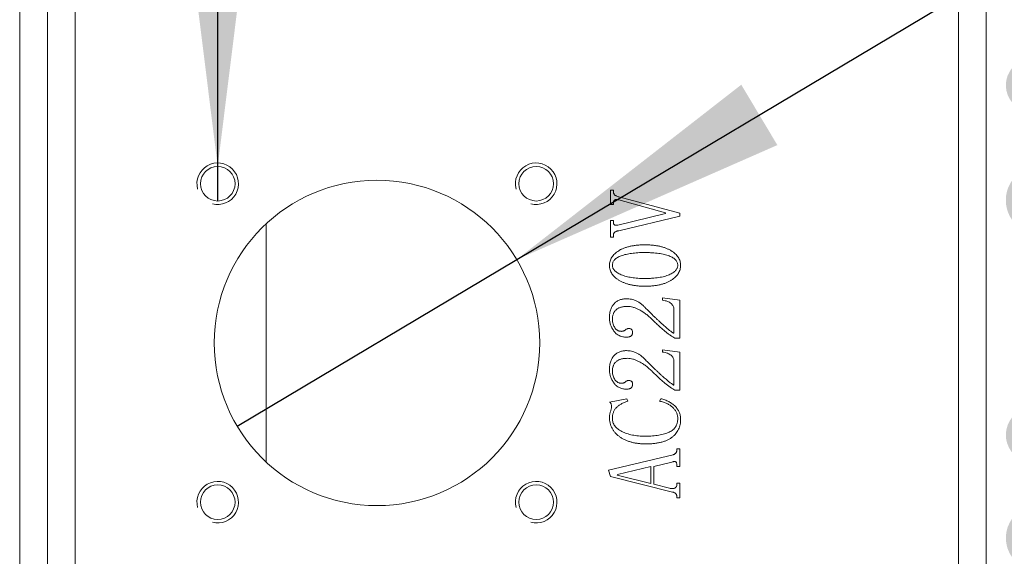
# Model space of a CAD drawing. Header units: millimetres. Extents: x 0 to 658, y -2 to 210.
# Tile 5 of 25: x 33.74 to 47.96, y 151.8 to 159.55. Entities that reach past the tile are written whole.
import ezdxf

# ---------------------------------------------------------------- set-up
doc = ezdxf.new("R2010")
doc.units = ezdxf.units.MM
doc.layers.add('图框', color=7, linetype='Continuous')
doc.styles.add('SLDTEXTSTYLE0', font='TXT', dxfattribs={"width": 0.7})
doc.styles.add('SLDTEXTSTYLE1', font='TXT', dxfattribs={"width": 0.7, "bigfont": 'bigfont'})
doc.styles.add('SLDTEXTSTYLE5', font='TXT', dxfattribs={"width": 0.616667})
doc.dimstyles.new('SLDDIMSTYLE1', dxfattribs={"dimtxt": 3.5, "dimasz": 4.08, "dimexe": 0, "dimexo": 0.0625, "dimgap": 0.875, "dimtad": 0, "dimtih": 1, "dimtoh": 1, "dimdec": 6, "dimlfac": 5, "dimrnd": 1e-09, "dimzin": 12, "dimdsep": 46, "dimtxsty": 'SLDTEXTSTYLE0', "dimblk1": 'NONE', "dimsah": 1, "dimcen": 0, "dimadec": 0, "dimazin": 3, "dimtfac": 1, "dimtmove": 0, "dimatfit": 3, "dimldrblk": 'NONE', "dimfxl": 0, "dimfrac": 2, "dimtolj": 1, "dimtzin": 12, "dimarcsym": 0})
doc.dimstyles.new('SLDDIMSTYLE5', dxfattribs={"dimtxt": 3.5, "dimasz": 4.08, "dimexe": 0, "dimexo": 0.0625, "dimgap": 0.875, "dimtad": 0, "dimtih": 1, "dimtoh": 1, "dimlfac": 5, "dimrnd": 1e-09, "dimzin": 4, "dimdsep": 46, "dimtxsty": 'SLDTEXTSTYLE0', "dimblk1": 'NONE', "dimsah": 1, "dimcen": 0, "dimadec": 0, "dimazin": 1, "dimtfac": 1, "dimtmove": 0, "dimatfit": 3, "dimldrblk": 'NONE', "dimfxl": 0, "dimfrac": 2, "dimtolj": 1, "dimtzin": 12, "dimarcsym": 0})
doc.dimstyles.new('SLDDIMSTYLE7', dxfattribs={"dimtxt": 3.5, "dimasz": 4.08, "dimexe": 0, "dimexo": 0.0625, "dimgap": 0.875, "dimtad": 2, "dimlfac": 5, "dimrnd": 1e-09, "dimzin": 4, "dimdsep": 46, "dimtxsty": 'SLDTEXTSTYLE0', "dimsah": 1, "dimcen": 0.09, "dimadec": 0, "dimazin": 1, "dimtfac": 1, "dimtofl": 0, "dimtmove": 0, "dimatfit": 3, "dimfxl": 0, "dimfrac": 2, "dimtolj": 1, "dimtzin": 12, "dimarcsym": 0})

# ---------------------------------------------------------------- blocks, each defined once
blk = doc.blocks.new('_D_16')
at = {"layer": '图框'}
for p, q in [((40.915, 156.089), (52.938, 163.26)), ((52.938, 163.26), (78.763, 163.26)), ((36.879, 153.681), (40.915, 156.089))]:
    blk.add_line(p, q, dxfattribs=at)
blk.add_solid([(40.915, 156.089), (44.68, 157.743), (44.159, 158.615)], dxfattribs=at)
at = {"layer": '图框', "char_height": 3.5, "attachment_point": 1}
for s, insert, style in [('贯\\M+190FA', (70.548, 166.271), 'SLDTEXTSTYLE1'), ('%%c', (54.525, 166.271), 'SLDTEXTSTYLE0'), ('23.50', (58.395, 166.271), 'SLDTEXTSTYLE0')]:
    blk.add_mtext(s, dxfattribs=dict(at, insert=insert, style=style))
blk = doc.blocks.new('_NONE')
blk = doc.blocks.new('SW_SYMBOL_HOLE_DEPTH')
at = {"layer": '图框', "color": 0}
for p, q in [((0, 875), (800, 875)), ((400, 875), (400, 75)), ((100, 555), (400, 75)), ((700, 555), (400, 75))]:
    blk.add_line(p, q, dxfattribs=at)
blk = doc.blocks.new('_D_19')
at = {"layer": '图框'}
for p, q in [((36.597, 157.435), (36.597, 186.219)), ((36.597, 186.219), (78.513, 186.219)), ((36.597, 156.935), (36.597, 157.435))]:
    blk.add_line(p, q, dxfattribs=at)
blk.add_solid([(36.597, 157.435), (37.105, 161.515), (36.089, 161.515)], dxfattribs=at)
at = {"layer": '图框', "xscale": 0.004072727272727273, "yscale": 0.004072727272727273, "zscale": 0.004072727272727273}
for p in [(64.663, 185.578), (62.525, 180.578)]:
    blk.add_blockref('SW_SYMBOL_HOLE_DEPTH', p, dxfattribs=at)
at = {"layer": '图框', "char_height": 3.5, "attachment_point": 1}
for s, insert, style in [('8 x  M3 - 6H', (38.185, 189.803), 'SLDTEXTSTYLE5'), ('3.50', (70.298, 189.803), 'SLDTEXTSTYLE0'), ('%%c', (46.434, 184.803), 'SLDTEXTSTYLE0'), ('2.50', (52.272, 184.803), 'SLDTEXTSTYLE0'), ('4', (68.16, 184.803), 'SLDTEXTSTYLE0')]:
    blk.add_mtext(s, dxfattribs=dict(at, insert=insert, style=style))
blk = doc.blocks.new('_D_25')
at = {"layer": '图框'}
for p, q in [((47.297, 167.285), (54.449, 167.285)), ((52.449, 133.325), (52.449, 167.285)), ((44.597, 133.325), (54.449, 133.325))]:
    blk.add_line(p, q, dxfattribs=at)
for points in [[(52.449, 167.285), (51.941, 163.205), (52.957, 163.205)], [(52.449, 133.325), (52.957, 137.405), (51.941, 137.405)]]:
    blk.add_solid(points, dxfattribs=at)
at = {"layer": '图框', "insert": (47.937, 149.441), "char_height": 3.5, "attachment_point": 1, "rotation": 90, "style": 'SLDTEXTSTYLE0'}
blk.add_mtext('169.80', dxfattribs=at)

msp = doc.modelspace()

# ---------------------------------------------------------------- linework, layer by layer
at = {"color": 7, "linetype": 'Continuous', "lineweight": 15}
for p, q in [((34.53719392, 167.42519665), (34.53719392, 95.22519786)), ((33.73719388, 167.32519645), (33.73719388, 95.32519657)), ((34.1371939, 95.32519657), (34.1371939, 167.32519645)), ((47.29719394, 95.76519806), (47.29719394, 166.88519645)), ((47.69719326, 166.88519645), (47.69719326, 95.76519806)), ((42.26941624, 157.09353018), (42.31108287, 157.09353018)), ((42.26941624, 156.88671548), (42.26941624, 157.09353018)), ((42.31108287, 157.09353018), (42.31108287, 157.0703097)), ((42.31108287, 156.88671548), (42.26941624, 156.88671548)), ((42.31108287, 156.90429363), (42.31108287, 156.88671548)), ((42.39246332, 156.99457157), (43.26941603, 156.76019642)), ((43.06390369, 156.76670748), (42.39246332, 156.95116896)), ((42.37488517, 156.58745359), (43.06390369, 156.7545541)), ((43.26941603, 156.7185298), (42.39246332, 156.50607351)), ((43.06390369, 156.7545541), (43.06390369, 156.76670748)), ((43.26941603, 156.76019642), (43.26941603, 156.7185298)), ((37.29719379, 156.60638813), (37.29719379, 153.16400531)), ((42.26941624, 156.6519067), (42.31108287, 156.6519067)), ((42.26941624, 156.41297441), (42.26941624, 156.6519067)), ((42.31108287, 156.6519067), (42.31108287, 156.62846941)), ((42.31108287, 156.4420544), (42.31108287, 156.41297441)), ((42.31108287, 156.41297441), (42.26941624, 156.41297441)), ((43.01941627, 155.5379745), (43.26941603, 155.50260138)), ((43.01941627, 155.50303537), (43.01941627, 155.5379745)), ((43.26941603, 155.50260138), (43.26941603, 154.95464135)), ((43.18608278, 155.0240856), (43.18608278, 155.36870364)), ((43.26941603, 154.95464135), (43.19715062, 154.95464135)), ((43.01941627, 154.78797447), (43.26941603, 154.75260135)), ((43.01941627, 154.75303534), (43.01941627, 154.78797447)), ((43.26941603, 154.75260135), (43.26941603, 154.20464132)), ((43.18608278, 154.27408557), (43.18608278, 154.61870361)), ((43.26941603, 154.20464132), (43.19715062, 154.20464132)), ((42.25552687, 154.03103012), (42.50791454, 154.07964106)), ((42.50791454, 154.07964106), (42.519416, 154.04426794)), ((42.97774964, 154.04426794), (42.99576142, 154.07964106)), ((43.2277494, 153.35741903), (43.26941603, 153.35741903)), ((43.2277494, 153.33984088), (43.2277494, 153.35741903)), ((43.26941603, 153.35741903), (43.26941603, 153.10090858)), ((42.24163824, 153.04708913), (43.17414695, 153.26952826)), ((43.15721997, 153.16536169), (42.89441639, 153.10264457)), ((42.27071786, 152.95399021), (42.24163824, 153.04708913)), ((42.85274976, 153.09852142), (42.37011084, 152.98372101)), ((42.85274976, 152.85307862), (42.85274976, 153.09852142)), ((42.89441639, 153.10264457), (42.89441639, 152.84309596)), ((43.2277494, 153.10090858), (43.2277494, 153.12434606)), ((43.26941603, 153.10090858), (43.2277494, 153.10090858)), ((43.16351348, 152.7311169), (42.27071786, 152.95399021)), ((42.37011084, 152.98372101), (42.36750611, 152.97287035)), ((42.36750611, 152.97287035), (42.85274976, 152.85307862)), ((42.89441639, 152.84309596), (43.11989331, 152.78732352)), ((43.2277494, 152.85763595), (43.26941603, 152.85763595)), ((43.2277494, 152.8400578), (43.2277494, 152.85763595)), ((43.26941603, 152.85763595), (43.26941603, 152.64908563)), ((43.2277494, 152.64908563), (43.2277494, 152.66666379)), ((43.26941603, 152.64908563), (43.2277494, 152.64908563))]:
    msp.add_line(p, q, dxfattribs=at)
for centre, radius in [((36.59719388, 157.18519673), 0.25), ((41.19719388, 157.18519673), 0.25), ((38.89719388, 154.88519673), 2.35), ((36.59719388, 152.58519673), 0.25), ((41.19719388, 152.58519673), 0.25)]:
    msp.add_circle(centre, radius, dxfattribs=at)
at = {"color": 7, "linetype": 'Continuous', "lineweight": 0}
for centre in [(36.59719388, 157.18519673), (41.19719388, 157.18519673), (36.59719388, 152.58519673), (41.19719388, 152.58519673)]:
    msp.add_arc(centre, 0.3, 255, 195, dxfattribs=at)
at = {"color": 7, "linetype": 'Continuous', "lineweight": 15}
for points, knots in [([(42.31108277, 157.07030958), (42.31128725, 157.06645169), (42.31169592, 157.05874136), (42.31519295, 157.0474182), (42.32070295, 157.03651407), (42.32836641, 157.02578151), (42.33937194, 157.01607611), (42.35389115, 157.00770848), (42.37177594, 157.00005133), (42.38524051, 156.99648483), (42.39246298, 156.99457173)], [0, 0, 0, 0, 0.0958024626, 0.1914696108, 0.2920704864, 0.3989766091, 0.5174911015, 0.6539052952, 0.8143528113, 1, 1, 1, 1]), ([(42.39246298, 156.95116896), (42.38612798, 156.95268913), (42.37442243, 156.95549804), (42.35767798, 156.95733129), (42.34327638, 156.95597384), (42.3312139, 156.95167753), (42.32169324, 156.94411969), (42.31527893, 156.93326584), (42.31173972, 156.91962947), (42.31131304, 156.90966929), (42.31108277, 156.90429396)], [0, 0, 0, 0, 0.168655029, 0.3116335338, 0.434106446, 0.5402289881, 0.6388257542, 0.7422858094, 0.8609159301, 1, 1, 1, 1]), ([(42.31108277, 156.6284693), (42.31123822, 156.62395781), (42.31152173, 156.61572952), (42.31480227, 156.60457316), (42.3202934, 156.59581739), (42.3283508, 156.58993623), (42.33815662, 156.58689503), (42.34913226, 156.58509431), (42.36164112, 156.58553648), (42.37026771, 156.58678529), (42.37488485, 156.58745368)], [0, 0, 0, 0, 0.1480262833, 0.2699776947, 0.3782256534, 0.4819857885, 0.5903644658, 0.7132181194, 0.846507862, 1, 1, 1, 1]), ([(42.39246298, 156.50607347), (42.38607289, 156.50503639), (42.37404965, 156.50308508), (42.35739095, 156.49851244), (42.34319494, 156.49297348), (42.33131648, 156.48630561), (42.32201717, 156.47786667), (42.3155264, 156.46751837), (42.31176268, 156.45532602), (42.31131766, 156.44663939), (42.31108277, 156.44205437)], [0, 0, 0, 0, 0.1687993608, 0.31760392, 0.4497237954, 0.5656005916, 0.671100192, 0.7737247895, 0.8805662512, 1, 1, 1, 1]), ([(42.25552721, 156.00607347), (42.25593807, 156.01652564), (42.25674752, 156.03711783), (42.26339318, 156.06726279), (42.27367207, 156.09621544), (42.2889967, 156.12341847), (42.30815354, 156.14937386), (42.33150976, 156.17389135), (42.35917512, 156.19698013), (42.39080119, 156.21852832), (42.42616933, 156.23828897), (42.4651184, 156.25541936), (42.50746814, 156.26956994), (42.5528783, 156.2816252), (42.60167143, 156.2904879), (42.65358642, 156.29729628), (42.70888297, 156.30114998), (42.74684086, 156.30162098), (42.76637791, 156.3018634)], [0, 0, 0, 0, 0.0479804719, 0.094527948, 0.14121526, 0.188674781, 0.2374058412, 0.2891339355, 0.3438655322, 0.4026876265, 0.4647400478, 0.5297761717, 0.597890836, 0.6697270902, 0.7454815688, 0.8255899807, 0.9102306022, 1, 1, 1, 1]), ([(42.76637791, 156.3018634), (42.78591494, 156.3016201), (42.82394497, 156.30114649), (42.87945677, 156.29728388), (42.93173201, 156.29048132), (42.98089467, 156.2816561), (43.02664973, 156.26953604), (43.06942007, 156.25537746), (43.10895995, 156.23829225), (43.14497444, 156.21852748), (43.17724822, 156.19698176), (43.20555176, 156.17389202), (43.22955878, 156.14944273), (43.24918513, 156.12348592), (43.26471378, 156.09622395), (43.27520447, 156.06727665), (43.28214119, 156.03714348), (43.28291335, 156.01652915), (43.28330499, 156.00607347)], [0, 0, 0, 0, 0.0891092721, 0.1734566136, 0.2536304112, 0.3294765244, 0.4011036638, 0.4693425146, 0.5348071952, 0.5972694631, 0.6564783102, 0.7115685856, 0.7636018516, 0.8123690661, 0.8596399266, 0.9060977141, 0.9523723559, 1, 1, 1, 1]), ([(42.76637791, 156.19075229), (42.74901463, 156.19064771), (42.71514166, 156.19044368), (42.66570294, 156.18827076), (42.61895437, 156.18455524), (42.57484991, 156.17966533), (42.53341071, 156.17323797), (42.4946933, 156.16514565), (42.45861867, 156.15598178), (42.42550448, 156.1451433), (42.39556916, 156.13330488), (42.3694592, 156.11962749), (42.34737853, 156.10439884), (42.32886996, 156.08791792), (42.3148908, 156.06944679), (42.30455128, 156.04971213), (42.29822867, 156.02837558), (42.29754153, 156.01356626), (42.29719388, 156.00607347)], [0, 0, 0, 0, 0.0950592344, 0.1854452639, 0.2708616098, 0.351773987, 0.4283468, 0.5003504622, 0.5682645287, 0.6320136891, 0.6909971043, 0.744324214, 0.7929931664, 0.837564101, 0.879388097, 0.9190662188, 0.9590515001, 1, 1, 1, 1]), ([(43.24163832, 156.00607347), (43.24127129, 156.01313158), (43.240543, 156.02713647), (43.23441007, 156.04744056), (43.22438833, 156.06644062), (43.21048053, 156.08419625), (43.19255045, 156.10045293), (43.17100529, 156.11576708), (43.14548384, 156.12977066), (43.11613941, 156.1424053), (43.08336501, 156.15386879), (43.04730798, 156.16374885), (43.00817614, 156.17214134), (42.96596723, 156.1791384), (42.92052846, 156.18411398), (42.87198109, 156.1881388), (42.82021428, 156.19016037), (42.78468074, 156.19055105), (42.76637791, 156.19075229)], [0, 0, 0, 0, 0.0382868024, 0.0759697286, 0.114117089, 0.1544472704, 0.1978329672, 0.2451655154, 0.2977687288, 0.355672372, 0.4185680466, 0.4862681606, 0.5586534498, 0.6359298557, 0.7186110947, 0.8069316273, 0.9005532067, 1, 1, 1, 1]), ([(42.76637791, 155.70464118), (42.74777954, 155.70487793), (42.71140827, 155.70534094), (42.65823891, 155.70933594), (42.60769386, 155.71566901), (42.5599762, 155.72510876), (42.51484089, 155.73660778), (42.47269503, 155.75127649), (42.43311181, 155.76814446), (42.3966218, 155.78772494), (42.36380584, 155.80956679), (42.33474368, 155.83268169), (42.31048572, 155.85791465), (42.29031258, 155.88438087), (42.27451352, 155.91251966), (42.26378966, 155.94239864), (42.25664521, 155.97369224), (42.25590322, 155.99518286), (42.25552721, 156.00607347)], [0, 0, 0, 0, 0.0850660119, 0.1663564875, 0.2437658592, 0.3179427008, 0.3887326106, 0.4566489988, 0.5218677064, 0.585382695, 0.6457719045, 0.7019996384, 0.7548887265, 0.8054513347, 0.8538869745, 0.9018352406, 0.9502539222, 1, 1, 1, 1]), ([(42.29719388, 156.00607347), (42.29755442, 155.99944389), (42.29827907, 155.98611926), (42.30471605, 155.96677527), (42.31500847, 155.94842211), (42.3292139, 155.93089107), (42.34735934, 155.91419905), (42.36963941, 155.89865377), (42.39559364, 155.88362585), (42.42541286, 155.86976665), (42.45851251, 155.85696585), (42.49462217, 155.8460911), (42.53331812, 155.83637849), (42.57483442, 155.82906128), (42.61889246, 155.82281967), (42.66570212, 155.81894561), (42.71512967, 155.8161955), (42.74901259, 155.81590247), (42.76637791, 155.81575229)], [0, 0, 0, 0, 0.0363916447, 0.0731427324, 0.1109076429, 0.1516793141, 0.1967357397, 0.2460980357, 0.3008412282, 0.3615477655, 0.4268070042, 0.4959169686, 0.5688871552, 0.6461644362, 0.7277165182, 0.8136127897, 0.9044747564, 1, 1, 1, 1]), ([(43.28330499, 156.00607347), (43.28288032, 155.99562549), (43.28204078, 155.97497074), (43.27555674, 155.94467296), (43.26480169, 155.91576965), (43.24978684, 155.88817213), (43.23075607, 155.86172009), (43.20726578, 155.83667171), (43.17948787, 155.81306515), (43.1478098, 155.790737), (43.11234552, 155.77040865), (43.07314079, 155.75279201), (43.03048977, 155.73791682), (42.98436748, 155.72555517), (42.93475078, 155.71607354), (42.88168124, 155.70952808), (42.82518606, 155.70526818), (42.78635134, 155.70485413), (42.76637791, 155.70464118)], [0, 0, 0, 0, 0.0473386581, 0.0935843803, 0.13976028, 0.1867156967, 0.2355902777, 0.2871046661, 0.341991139, 0.4005879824, 0.4625802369, 0.527014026, 0.5951591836, 0.6671539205, 0.7433063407, 0.8239695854, 0.9094641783, 1, 1, 1, 1]), ([(42.76637791, 155.81575229), (42.78468354, 155.81589948), (42.82022922, 155.81618529), (42.87197031, 155.81894571), (42.92058911, 155.82279), (42.96595615, 155.8290086), (43.00826169, 155.83636648), (43.04733414, 155.84603435), (43.08345494, 155.85689935), (43.11620517, 155.86970659), (43.14545673, 155.88369119), (43.17092572, 155.8985726), (43.19261017, 155.91426392), (43.21029622, 155.93095497), (43.22427289, 155.94842652), (43.23435894, 155.96679188), (43.24050154, 155.98615505), (43.24126023, 155.9994486), (43.24163832, 156.00607347)], [0, 0, 0, 0, 0.0994630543, 0.1931362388, 0.2815035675, 0.3643924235, 0.4418821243, 0.5147207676, 0.582983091, 0.6467090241, 0.7056062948, 0.7589994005, 0.8068009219, 0.8507316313, 0.8907588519, 0.927871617, 0.9640547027, 1, 1, 1, 1]), ([(42.25552721, 155.24630784), (42.25573122, 155.25774366), (42.2561272, 155.27994099), (42.2592954, 155.31212066), (42.26503066, 155.34190517), (42.27239897, 155.36949881), (42.28258297, 155.39454992), (42.29436276, 155.41761753), (42.30890196, 155.43814134), (42.32535912, 155.45645387), (42.34376404, 155.47210083), (42.36288161, 155.48626538), (42.38338583, 155.49796337), (42.40491923, 155.50751411), (42.42750864, 155.51502492), (42.45124364, 155.52008035), (42.47605879, 155.52350959), (42.49300079, 155.52389137), (42.50162096, 155.52408562)], [0, 0, 0, 0, 0.0815433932, 0.1582787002, 0.2302100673, 0.2976667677, 0.3615579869, 0.4227017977, 0.4819492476, 0.5403826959, 0.5977893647, 0.6539187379, 0.7098391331, 0.7657238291, 0.8216751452, 0.8792484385, 0.9385609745, 1, 1, 1, 1]), ([(42.50162096, 155.52408562), (42.51336421, 155.52371482), (42.53707781, 155.52296603), (42.57254604, 155.51663863), (42.60789807, 155.50627505), (42.64318926, 155.49218459), (42.67812718, 155.47362217), (42.71234814, 155.45014162), (42.7458243, 155.42188312), (42.7665718, 155.40022666), (42.7772286, 155.38910298)], [0, 0, 0, 0, 0.1114034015, 0.2249611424, 0.3407797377, 0.4606312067, 0.5850301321, 0.715483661, 0.8538603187, 1, 1, 1, 1]), ([(43.18608277, 155.36870368), (43.18560953, 155.37715847), (43.18468201, 155.39372928), (43.17651198, 155.41735323), (43.1629783, 155.43849014), (43.14440287, 155.45736848), (43.1204605, 155.47346827), (43.0914115, 155.48662426), (43.0572082, 155.49673988), (43.03249558, 155.5008565), (43.0194161, 155.50303528)], [0, 0, 0, 0, 0.1076233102, 0.2109344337, 0.3146281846, 0.4255714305, 0.5463923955, 0.6805887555, 0.8309473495, 1, 1, 1, 1]), ([(42.51377374, 155.41297451), (42.5052306, 155.4129015), (42.48868637, 155.4127601), (42.46463454, 155.41018656), (42.4421535, 155.40659211), (42.42109907, 155.40170944), (42.40171134, 155.39493766), (42.38386714, 155.38665811), (42.36742879, 155.37711155), (42.35258634, 155.36603242), (42.33944515, 155.35335555), (42.32814412, 155.33915786), (42.31847607, 155.32359587), (42.31060367, 155.3064696), (42.30461808, 155.28779767), (42.30030707, 155.26773577), (42.29764016, 155.24623481), (42.29734615, 155.23141433), (42.29719388, 155.2237384)], [0, 0, 0, 0, 0.07792400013, 0.15090373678, 0.22047152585, 0.28564034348, 0.34785666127, 0.40751989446, 0.46492341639, 0.52103697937, 0.57612768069, 0.6310797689, 0.68622186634, 0.74293414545, 0.80264118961, 0.86479443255, 0.92997328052, 1, 1, 1, 1]), ([(42.86511923, 155.23046583), (42.8489416, 155.24527381), (42.81783566, 155.27374622), (42.77024655, 155.31167607), (42.72403883, 155.34336664), (42.67915585, 155.36878283), (42.63575168, 155.38829246), (42.59394508, 155.40241104), (42.5534175, 155.41117958), (42.52676179, 155.41238646), (42.51377374, 155.41297451)], [0, 0, 0, 0, 0.1624747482, 0.3124023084, 0.4505169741, 0.5772384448, 0.6940868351, 0.8025682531, 0.9038009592, 1, 1, 1, 1]), ([(42.7772286, 155.38910298), (42.79072175, 155.37546922), (42.81695259, 155.34896503), (42.85576442, 155.31088332), (42.89204327, 155.27467177), (42.92687343, 155.24136211), (42.95950185, 155.21024837), (42.99048825, 155.18193529), (43.01897876, 155.15548828), (43.04593163, 155.13188042), (43.07090031, 155.11072163), (43.09352144, 155.09151653), (43.11394374, 155.07447784), (43.13278895, 155.06035303), (43.14890492, 155.04781079), (43.16312426, 155.0378003), (43.175101, 155.02983846), (43.18272606, 155.02584405), (43.18608277, 155.02408562)], [0, 0, 0, 0, 0.1047889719, 0.2037109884, 0.2970443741, 0.3848033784, 0.4669880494, 0.543336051, 0.6141002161, 0.6793436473, 0.7390528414, 0.7928905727, 0.8414658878, 0.8843063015, 0.9215332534, 0.9530017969, 0.979310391, 1, 1, 1, 1]), ([(42.50270603, 154.96853007), (42.49291788, 154.96871068), (42.47388888, 154.9690618), (42.44632757, 154.9737956), (42.42031084, 154.98015086), (42.39631341, 154.99021057), (42.37383228, 155.00244965), (42.3537171, 155.01825878), (42.33467184, 155.03599259), (42.31836272, 155.05689223), (42.30377071, 155.07907811), (42.2909677, 155.10186778), (42.27994712, 155.12502019), (42.27116469, 155.14858312), (42.26407155, 155.17248753), (42.25907442, 155.19672733), (42.25625689, 155.22142957), (42.2557714, 155.23798222), (42.25552721, 155.24630784)], [0, 0, 0, 0, 0.0705809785, 0.1372154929, 0.2014443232, 0.2635197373, 0.3245491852, 0.385661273, 0.4477256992, 0.5120033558, 0.5764674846, 0.6393745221, 0.7005891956, 0.7614149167, 0.8207490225, 0.8804680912, 0.9398780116, 1, 1, 1, 1]), ([(42.29719388, 155.2237384), (42.29764348, 155.21234429), (42.29852005, 155.19012939), (42.30559433, 155.15816904), (42.31719702, 155.12870656), (42.33080979, 155.1066844), (42.34349711, 155.09084439), (42.35397109, 155.08073843), (42.36478972, 155.0718429), (42.37651871, 155.06492995), (42.38858641, 155.05919475), (42.40143298, 155.05519154), (42.41489275, 155.05312505), (42.42406855, 155.05271939), (42.4287043, 155.05251444)], [0, 0, 0, 0, 0.1423775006, 0.2775909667, 0.4071101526, 0.5366640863, 0.5996783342, 0.6604513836, 0.7183769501, 0.7743846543, 0.8302387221, 0.8851768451, 0.9419897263, 1, 1, 1, 1]), ([(43.19715048, 154.95464118), (43.18753546, 154.96024936), (43.16675647, 154.9723692), (43.13457278, 154.99444083), (43.09873723, 155.02117927), (43.06648459, 155.04648472), (43.0389582, 155.06928196), (43.01675659, 155.08816409), (42.99382416, 155.10857818), (42.96994904, 155.13035629), (42.94492906, 155.15328864), (42.91918997, 155.17783382), (42.89247212, 155.2037081), (42.87437074, 155.22141562), (42.86511923, 155.23046583)], [0, 0, 0, 0, 0.0771479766, 0.1667244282, 0.270336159, 0.3871168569, 0.4508784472, 0.5181113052, 0.5891617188, 0.6637151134, 0.7421498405, 0.8244478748, 0.910276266, 1, 1, 1, 1]), ([(42.4287043, 155.05251444), (42.43423053, 155.05273814), (42.44492582, 155.05317107), (42.46011313, 155.05726476), (42.47399763, 155.06355006), (42.48577599, 155.07271669), (42.49653726, 155.08218564), (42.50831162, 155.08838676), (42.51983051, 155.09278258), (42.52769695, 155.09328351), (42.53156888, 155.09353007)], [0, 0, 0, 0, 0.14610221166, 0.28276159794, 0.41393590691, 0.54694529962, 0.67654219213, 0.79232402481, 0.89778017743, 1, 1, 1, 1]), ([(42.58886055, 155.03927659), (42.58862384, 155.03404363), (42.58817335, 155.02408444), (42.58438877, 155.00994797), (42.57801736, 154.99752816), (42.56895283, 154.98690044), (42.55693098, 154.97822828), (42.54155882, 154.97270431), (42.52322148, 154.96886629), (42.50989259, 154.96864784), (42.50270603, 154.96853007)], [0, 0, 0, 0, 0.1231137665, 0.2343059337, 0.3417665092, 0.4493351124, 0.5604619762, 0.6867195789, 0.8310882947, 1, 1, 1, 1]), ([(42.53156888, 155.09353007), (42.53607078, 155.09339044), (42.54458099, 155.0931265), (42.55637351, 155.09048008), (42.56659003, 155.08644768), (42.57474483, 155.08016555), (42.5812799, 155.07234783), (42.58584982, 155.06281477), (42.58845582, 155.05156643), (42.5887195, 155.04355947), (42.58886055, 155.03927659)], [0, 0, 0, 0, 0.1491490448, 0.2819458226, 0.3992091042, 0.5105997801, 0.6197166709, 0.7345967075, 0.8580371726, 1, 1, 1, 1]), ([(42.25552721, 154.49630784), (42.25573122, 154.50774366), (42.2561272, 154.52994099), (42.2592954, 154.56212066), (42.26503066, 154.59190517), (42.27239897, 154.61949881), (42.28258297, 154.64454992), (42.29436276, 154.66761753), (42.30890196, 154.68814134), (42.32535912, 154.70645387), (42.34376404, 154.72210083), (42.36288161, 154.73626538), (42.38338583, 154.74796337), (42.40491923, 154.75751411), (42.42750864, 154.76502492), (42.45124364, 154.77008035), (42.47605879, 154.77350959), (42.49300079, 154.77389137), (42.50162096, 154.77408562)], [0, 0, 0, 0, 0.0815433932, 0.1582787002, 0.2302100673, 0.2976667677, 0.3615579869, 0.4227017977, 0.4819492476, 0.5403826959, 0.5977893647, 0.6539187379, 0.7098391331, 0.7657238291, 0.8216751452, 0.8792484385, 0.9385609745, 1, 1, 1, 1]), ([(42.50162096, 154.77408562), (42.51336421, 154.77371482), (42.53707781, 154.77296603), (42.57254604, 154.76663863), (42.60789807, 154.75627505), (42.64318926, 154.74218459), (42.67812718, 154.72362217), (42.71234814, 154.70014162), (42.7458243, 154.67188312), (42.7665718, 154.65022666), (42.7772286, 154.63910298)], [0, 0, 0, 0, 0.1114034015, 0.2249611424, 0.3407797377, 0.4606312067, 0.5850301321, 0.715483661, 0.8538603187, 1, 1, 1, 1]), ([(43.18608277, 154.61870368), (43.18560953, 154.62715847), (43.18468201, 154.64372928), (43.17651198, 154.66735323), (43.1629783, 154.68849014), (43.14440287, 154.70736848), (43.1204605, 154.72346827), (43.0914115, 154.73662426), (43.0572082, 154.74673988), (43.03249558, 154.7508565), (43.0194161, 154.75303528)], [0, 0, 0, 0, 0.1076233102, 0.2109344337, 0.3146281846, 0.4255714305, 0.5463923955, 0.6805887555, 0.8309473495, 1, 1, 1, 1]), ([(42.51377374, 154.66297451), (42.5052306, 154.6629015), (42.48868637, 154.6627601), (42.46463454, 154.66018656), (42.4421535, 154.65659211), (42.42109907, 154.65170944), (42.40171134, 154.64493766), (42.38386714, 154.63665811), (42.36742879, 154.62711155), (42.35258634, 154.61603242), (42.33944515, 154.60335555), (42.32814412, 154.58915786), (42.31847607, 154.57359587), (42.31060367, 154.5564696), (42.30461808, 154.53779767), (42.30030707, 154.51773577), (42.29764016, 154.49623481), (42.29734615, 154.48141433), (42.29719388, 154.4737384)], [0, 0, 0, 0, 0.0779240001, 0.1509037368, 0.2204715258, 0.2856403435, 0.3478566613, 0.4075198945, 0.4649234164, 0.5210369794, 0.5761276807, 0.6310797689, 0.6862218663, 0.7429341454, 0.8026411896, 0.8647944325, 0.9299732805, 1, 1, 1, 1]), ([(42.86511923, 154.48046583), (42.8489416, 154.49527381), (42.81783566, 154.52374622), (42.77024655, 154.56167607), (42.72403883, 154.59336664), (42.67915585, 154.61878283), (42.63575168, 154.63829246), (42.59394508, 154.65241104), (42.5534175, 154.66117958), (42.52676179, 154.66238646), (42.51377374, 154.66297451)], [0, 0, 0, 0, 0.1624747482, 0.3124023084, 0.4505169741, 0.5772384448, 0.6940868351, 0.8025682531, 0.9038009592, 1, 1, 1, 1]), ([(42.7772286, 154.63910298), (42.79072175, 154.62546922), (42.81695259, 154.59896503), (42.85576442, 154.56088332), (42.89204327, 154.52467177), (42.92687343, 154.49136211), (42.95950185, 154.46024837), (42.99048825, 154.43193529), (43.01897876, 154.40548828), (43.04593163, 154.38188042), (43.07090031, 154.36072163), (43.09352144, 154.34151653), (43.11394374, 154.32447784), (43.13278895, 154.31035303), (43.14890492, 154.29781079), (43.16312426, 154.2878003), (43.175101, 154.27983846), (43.18272606, 154.27584405), (43.18608277, 154.27408562)], [0, 0, 0, 0, 0.1047889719, 0.2037109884, 0.2970443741, 0.3848033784, 0.4669880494, 0.543336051, 0.6141002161, 0.6793436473, 0.7390528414, 0.7928905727, 0.8414658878, 0.8843063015, 0.9215332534, 0.9530017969, 0.979310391, 1, 1, 1, 1]), ([(42.50270603, 154.21853007), (42.49291788, 154.21871068), (42.47388888, 154.2190618), (42.44632757, 154.2237956), (42.42031084, 154.23015086), (42.39631341, 154.24021057), (42.37383228, 154.25244965), (42.3537171, 154.26825878), (42.33467184, 154.28599259), (42.31836272, 154.30689223), (42.30377071, 154.32907811), (42.2909677, 154.35186778), (42.27994712, 154.37502019), (42.27116469, 154.39858312), (42.26407155, 154.42248753), (42.25907442, 154.44672733), (42.25625689, 154.47142957), (42.2557714, 154.48798222), (42.25552721, 154.49630784)], [0, 0, 0, 0, 0.0705809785, 0.1372154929, 0.2014443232, 0.2635197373, 0.3245491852, 0.385661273, 0.4477256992, 0.5120033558, 0.5764674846, 0.6393745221, 0.7005891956, 0.7614149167, 0.8207490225, 0.8804680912, 0.9398780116, 1, 1, 1, 1]), ([(42.29719388, 154.4737384), (42.29764348, 154.46234429), (42.29852005, 154.44012939), (42.30559433, 154.40816904), (42.31719702, 154.37870656), (42.33080979, 154.3566844), (42.34349711, 154.34084439), (42.35397109, 154.33073843), (42.36478972, 154.3218429), (42.37651871, 154.31492995), (42.38858641, 154.30919475), (42.40143298, 154.30519154), (42.41489275, 154.30312505), (42.42406855, 154.30271939), (42.4287043, 154.30251444)], [0, 0, 0, 0, 0.14237750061, 0.27759096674, 0.40711015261, 0.53666408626, 0.59967833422, 0.6604513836, 0.7183769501, 0.77438465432, 0.83023872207, 0.8851768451, 0.94198972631, 1, 1, 1, 1]), ([(43.19715048, 154.20464118), (43.18753546, 154.21024936), (43.16675647, 154.2223692), (43.13457278, 154.24444083), (43.09873723, 154.27117927), (43.06648459, 154.29648472), (43.0389582, 154.31928196), (43.01675659, 154.33816409), (42.99382416, 154.35857818), (42.96994904, 154.38035629), (42.94492906, 154.40328864), (42.91918997, 154.42783382), (42.89247212, 154.4537081), (42.87437074, 154.47141562), (42.86511923, 154.48046583)], [0, 0, 0, 0, 0.0771479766, 0.1667244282, 0.270336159, 0.3871168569, 0.4508784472, 0.5181113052, 0.5891617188, 0.6637151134, 0.7421498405, 0.8244478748, 0.910276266, 1, 1, 1, 1]), ([(42.4287043, 154.30251444), (42.43423053, 154.30273814), (42.44492582, 154.30317107), (42.46011313, 154.30726476), (42.47399763, 154.31355006), (42.48577599, 154.32271669), (42.49653726, 154.33218564), (42.50831162, 154.33838676), (42.51983051, 154.34278258), (42.52769695, 154.34328351), (42.53156888, 154.34353007)], [0, 0, 0, 0, 0.14610221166, 0.28276159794, 0.41393590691, 0.54694529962, 0.67654219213, 0.79232402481, 0.89778017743, 1, 1, 1, 1]), ([(42.53156888, 154.34353007), (42.53607078, 154.34339044), (42.54458099, 154.3431265), (42.55637351, 154.34048008), (42.56659003, 154.33644768), (42.57474483, 154.33016555), (42.5812799, 154.32234783), (42.58584982, 154.31281477), (42.58845582, 154.30156643), (42.5887195, 154.29355947), (42.58886055, 154.28927659)], [0, 0, 0, 0, 0.1491490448, 0.2819458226, 0.3992091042, 0.5105997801, 0.6197166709, 0.7345967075, 0.8580371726, 1, 1, 1, 1]), ([(42.58886055, 154.28927659), (42.58862384, 154.28404363), (42.58817335, 154.27408444), (42.58438877, 154.25994797), (42.57801736, 154.24752816), (42.56895283, 154.23690044), (42.55693098, 154.22822828), (42.54155882, 154.22270431), (42.52322148, 154.21886629), (42.50989259, 154.21864784), (42.50270603, 154.21853007)], [0, 0, 0, 0, 0.1231137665, 0.2343059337, 0.3417665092, 0.4493351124, 0.5604619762, 0.6867195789, 0.8310882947, 1, 1, 1, 1]), ([(42.28482409, 153.9659259), (42.28456609, 153.97310788), (42.28409876, 153.98611689), (42.27995053, 154.00436117), (42.27049606, 154.01997759), (42.26077218, 154.02715736), (42.25552721, 154.03103007)], [0, 0, 0, 0, 0.2872834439, 0.5203682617, 0.7412910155, 1, 1, 1, 1]), ([(42.5194161, 154.04426791), (42.51062898, 154.04132346), (42.49340813, 154.03555297), (42.4687536, 154.0255153), (42.44558577, 154.01492206), (42.42411981, 154.00337209), (42.40413304, 153.99129698), (42.38575261, 153.97843491), (42.36907038, 153.96479548), (42.35395588, 153.95044237), (42.34053066, 153.93508017), (42.32886992, 153.91867163), (42.31888451, 153.90113562), (42.31126441, 153.88236289), (42.30480406, 153.86268288), (42.3002832, 153.84182216), (42.29767767, 153.81979796), (42.29735739, 153.80476399), (42.29719388, 153.79708909)], [0, 0, 0, 0, 0.07729187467, 0.15147526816, 0.22194540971, 0.28971007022, 0.35470428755, 0.41664899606, 0.47668606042, 0.53430585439, 0.5903363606, 0.64659711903, 0.70198703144, 0.75824778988, 0.81530871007, 0.87461036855, 0.93598811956, 1, 1, 1, 1]), ([(43.24163832, 153.79122972), (43.24146025, 153.7989845), (43.24111052, 153.81421393), (43.23743247, 153.83660211), (43.23178199, 153.85818508), (43.22406463, 153.87909045), (43.21368087, 153.8989371), (43.20120599, 153.91800469), (43.18639075, 153.93619909), (43.16945193, 153.95353848), (43.15067657, 153.9696713), (43.130345, 153.98452576), (43.10856287, 153.99798234), (43.0853257, 154.01018988), (43.06045963, 154.02078248), (43.03420036, 154.03004063), (43.0065713, 154.0382353), (42.98747565, 154.04223215), (42.97774944, 154.04426791)], [0, 0, 0, 0, 0.0584671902, 0.1148223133, 0.1706916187, 0.2266541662, 0.2825581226, 0.3393293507, 0.3983190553, 0.4593052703, 0.5220017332, 0.5848856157, 0.6491078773, 0.7150264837, 0.7827552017, 0.8528466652, 0.9250486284, 1, 1, 1, 1]), ([(42.99576159, 154.07964118), (43.00607631, 154.07711501), (43.02639374, 154.07213907), (43.0557511, 154.06217691), (43.08377572, 154.05099264), (43.11035808, 154.03810165), (43.13556377, 154.02382379), (43.15937876, 154.00789488), (43.18171429, 153.99032504), (43.20244443, 153.97130311), (43.22141342, 153.95120545), (43.23789706, 153.92997358), (43.25183963, 153.90791444), (43.26357321, 153.88520362), (43.27245891, 153.86144362), (43.27874752, 153.83685144), (43.28252562, 153.81145653), (43.28304308, 153.79428062), (43.28330499, 153.78558736)], [0, 0, 0, 0, 0.07166045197, 0.14115324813, 0.2090754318, 0.27525481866, 0.34043020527, 0.40449474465, 0.46848479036, 0.53208231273, 0.59427308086, 0.65483581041, 0.7132273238, 0.77023003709, 0.8271008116, 0.88407213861, 0.94132532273, 1, 1, 1, 1]), ([(42.25552721, 153.81184604), (42.25567106, 153.81880154), (42.25595845, 153.83269822), (42.25902745, 153.85350846), (42.26345838, 153.87429236), (42.2698983, 153.89460611), (42.27676342, 153.91403576), (42.28112793, 153.9326704), (42.284321, 153.94975804), (42.28466162, 153.96070471), (42.28482409, 153.9659259)], [0, 0, 0, 0, 0.1323373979, 0.2644021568, 0.3997513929, 0.5365574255, 0.6698375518, 0.7917672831, 0.9006800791, 1, 1, 1, 1]), ([(42.7724543, 153.4268634), (42.75421155, 153.42709752), (42.7185219, 153.42755554), (42.66620409, 153.43283248), (42.61620862, 153.44066234), (42.56853728, 153.45196759), (42.52328356, 153.46643896), (42.48047399, 153.48436211), (42.44001059, 153.50543673), (42.40215658, 153.5294901), (42.36793762, 153.55657045), (42.3376445, 153.58583826), (42.31225006, 153.61783018), (42.2914217, 153.65215705), (42.27531104, 153.68887915), (42.26369832, 153.72785284), (42.25695158, 153.76914947), (42.25600826, 153.79742626), (42.25552721, 153.81184604)], [0, 0, 0, 0, 0.0758324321, 0.1483567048, 0.218431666, 0.2861398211, 0.3518734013, 0.4157832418, 0.4788844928, 0.5413834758, 0.6019860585, 0.660057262, 0.7161493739, 0.771348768, 0.8265694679, 0.8824360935, 0.9400481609, 1, 1, 1, 1]), ([(42.29719388, 153.79708909), (42.2976176, 153.7870741), (42.29845221, 153.76734742), (42.30485981, 153.73866267), (42.31562942, 153.71176099), (42.33092507, 153.68672049), (42.35038525, 153.66341753), (42.37419892, 153.6419914), (42.40220517, 153.62250585), (42.4340706, 153.60491107), (42.46904349, 153.58925004), (42.50644949, 153.57567238), (42.54577237, 153.56390243), (42.58716483, 153.55437723), (42.63057406, 153.54702985), (42.67607787, 153.54194478), (42.72357487, 153.53855258), (42.75595516, 153.53816964), (42.7724543, 153.53797451)], [0, 0, 0, 0, 0.0502648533, 0.0990074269, 0.146769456, 0.1951792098, 0.2457398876, 0.2987198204, 0.3555644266, 0.4167141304, 0.4812655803, 0.5478103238, 0.6164289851, 0.6872799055, 0.760979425, 0.8374050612, 0.917150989, 1, 1, 1, 1]), ([(42.7724543, 153.53797451), (42.79025389, 153.53811005), (42.82493645, 153.53837414), (42.87546148, 153.54131539), (42.92305626, 153.5457), (42.96759361, 153.55222115), (43.0091763, 153.56044672), (43.0478778, 153.57027473), (43.08362728, 153.58226125), (43.11645662, 153.5959295), (43.14585689, 153.61193708), (43.17171235, 153.63009847), (43.19310838, 153.65127678), (43.21110683, 153.6744708), (43.22478971, 153.70036082), (43.2346615, 153.72857875), (43.24058657, 153.75915449), (43.24128165, 153.78035243), (43.24163832, 153.79122972)], [0, 0, 0, 0, 0.08936816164, 0.17413405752, 0.25404789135, 0.32930464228, 0.40004269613, 0.4668230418, 0.52965467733, 0.58922668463, 0.64514751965, 0.69746502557, 0.74729608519, 0.79575388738, 0.84434220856, 0.89362614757, 0.9454164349, 1, 1, 1, 1]), ([(43.28330499, 153.78558736), (43.28295367, 153.7721812), (43.28226647, 153.74595864), (43.27619373, 153.70777522), (43.26671765, 153.6716284), (43.25320969, 153.63757126), (43.23571438, 153.60565051), (43.2142837, 153.5759097), (43.18880815, 153.548525), (43.15988439, 153.52290849), (43.12660873, 153.49995254), (43.0888903, 153.48028134), (43.04677129, 153.46384128), (43.00038056, 153.45019839), (42.94955604, 153.43973697), (42.89438397, 153.43223249), (42.83488697, 153.42766261), (42.79373013, 153.42713576), (42.7724543, 153.4268634)], [0, 0, 0, 0, 0.0568916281, 0.1112804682, 0.163732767, 0.2152952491, 0.2664314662, 0.317920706, 0.3705265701, 0.4249362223, 0.4816808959, 0.5417224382, 0.6051491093, 0.6733757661, 0.7468099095, 0.8252612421, 0.9096696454, 1, 1, 1, 1]), ([(43.174147, 153.26952833), (43.17876631, 153.2715054), (43.18745232, 153.27522303), (43.19889365, 153.28234624), (43.2085002, 153.28984188), (43.21571381, 153.29854305), (43.22137596, 153.30778962), (43.22489366, 153.31795565), (43.22752291, 153.32863965), (43.22767302, 153.33606196), (43.22774944, 153.33984083)], [0, 0, 0, 0, 0.158644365, 0.2983101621, 0.4251349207, 0.5419966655, 0.6538013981, 0.7659799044, 0.8808546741, 1, 1, 1, 1]), ([(43.22774944, 153.12434604), (43.22757014, 153.12964205), (43.22724168, 153.13934423), (43.22426521, 153.1524711), (43.21851734, 153.16252464), (43.21005006, 153.16904469), (43.19955914, 153.17228399), (43.18717056, 153.17234181), (43.17271997, 153.1704042), (43.16267405, 153.16713602), (43.15721992, 153.16536166)], [0, 0, 0, 0, 0.1527401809, 0.2798171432, 0.384709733, 0.47991167, 0.5809101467, 0.6957952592, 0.8348413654, 1, 1, 1, 1]), ([(43.11989353, 152.78732347), (43.12760642, 152.78575697), (43.14207516, 152.78281835), (43.16299989, 152.78152682), (43.18157893, 152.78250311), (43.1978159, 152.78675456), (43.21152961, 152.79429344), (43.22140381, 152.80635966), (43.22676452, 152.82221693), (43.2274037, 152.83379508), (43.22774944, 152.84005784)], [0, 0, 0, 0, 0.16426855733, 0.30815423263, 0.43695774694, 0.551369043, 0.65636634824, 0.75836121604, 0.86929470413, 1, 1, 1, 1]), ([(43.22774944, 152.66666375), (43.22760929, 152.67044539), (43.22733291, 152.67790293), (43.22432407, 152.68867777), (43.21976874, 152.69874643), (43.21339339, 152.70808904), (43.20464347, 152.71639417), (43.19320663, 152.72303197), (43.1791922, 152.72797664), (43.16897234, 152.73002352), (43.16351332, 152.73111687)], [0, 0, 0, 0, 0.1127103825, 0.2222688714, 0.3315499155, 0.4418519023, 0.5580311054, 0.6888638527, 0.8338041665, 1, 1, 1, 1])]:
    msp.add_open_spline(points, degree=3, knots=knots, dxfattribs=at)

# ---------------------------------------------------------------- dimensions: what is measured, and where the dimension line sits
at = {"layer": '图框'}
dim = msp.add_diameter_dim_2p(p1=(36.59719388, 156.93519673), p2=(36.59719388, 157.43519673), text='8 x  M3 - 6H {\\fGDT;x} 3.50\\P%%c 2.50 {\\fGDT;x} 4\\P', dimstyle='SLDDIMSTYLE1', override={"dimpost": '<>'}, dxfattribs=at)
dim.commit()
dim.dimension.update_dxf_attribs({"geometry": '_D_19', "text_midpoint": (58.34907187, 185.29148557), "dimtype": 163})
dim = msp.add_linear_dim(base=(52.44867815, 167.28519673), p1=(44.59719388, 133.32519673), p2=(47.29719388, 167.28519673), angle=90, dimstyle='SLDDIMSTYLE7', dxfattribs=at)
dim.commit()
dim.dimension.update_dxf_attribs({"geometry": '_D_25', "text_midpoint": (52.44867815, 155.55136832), "dimtype": 160})
dim = msp.add_diameter_dim_2p(p1=(36.87896121, 153.68135418), p2=(40.91542655, 156.08903929), text='<> 贯穿', dimstyle='SLDDIMSTYLE5', dxfattribs=at)
dim.commit()
dim.dimension.update_dxf_attribs({"geometry": '_D_16', "text_midpoint": (66.64440616, 164.54594545), "dimtype": 163})

doc.saveas('drawing.dxf')
